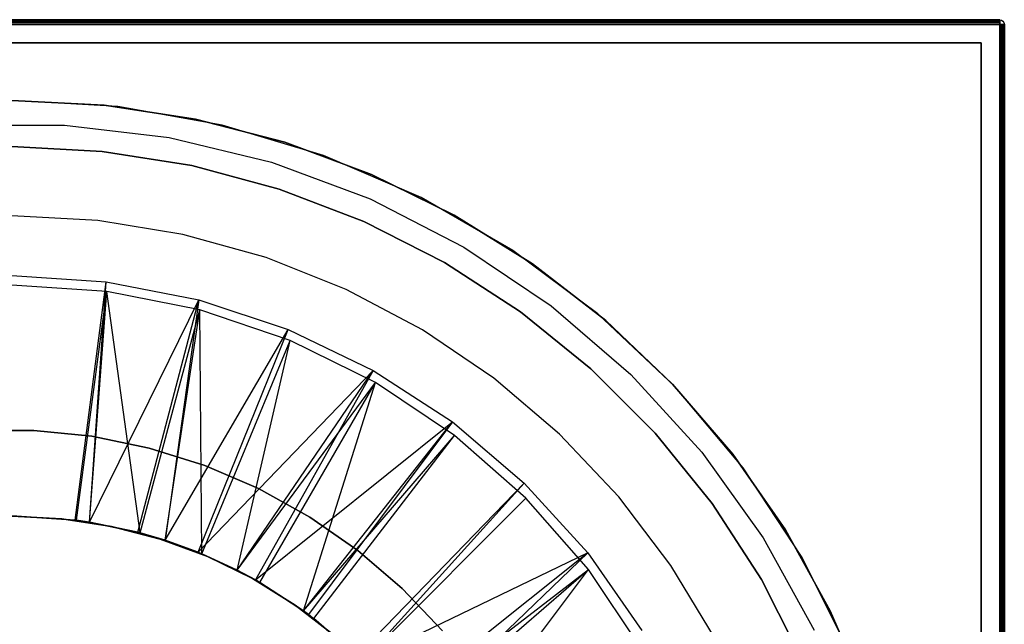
# Model space of a CAD drawing. Extents: x 0.02 to 3.4, y -1.69 to 1.69.
# Tile 11 of 11: x 1.72 to 3.4, y 0.66 to 1.69. Entities that reach past the tile are written whole.
import ezdxf

# ---------------------------------------------------------------- set-up
doc = ezdxf.new("R2010")
doc.units = 0
doc.header["$MEASUREMENT"] = 0
doc.layers.get('0').update_dxf_attribs({"color": 13, "linetype": 'CONTINUOUS'})

# ---------------------------------------------------------------- blocks, each defined once
blk = doc.blocks.new('Z_O_ENIE_PARANA_PM_STL')
at = {"color": 0}
for p, q in [((3.3949, 1.6929, 0.0418), (0.0248, 1.6929, 0.0418)), ((0.0248, 1.6929, 3.3725), (3.3949, 1.6929, 3.3725)), ((3.3949, 1.6929, 0.0418), (0.0248, 1.6929, 0.0418)), ((0.0248, 1.6929, 3.3725), (3.3949, 1.6929, 3.3725)), ((3.3949, 1.6923, 0.0388), (0.0248, 1.6923, 0.0388)), ((3.3949, 1.6923, 0.0388), (0.0248, 1.6923, 0.0388)), ((0.0248, 1.6923, 3.3755), (3.3949, 1.6923, 3.3755)), ((0.0248, 1.6923, 3.3755), (3.3949, 1.6923, 3.3755)), ((3.3949, 1.6906, 0.0362), (0.0248, 1.6906, 0.0362)), ((3.3949, 1.6906, 0.0362), (0.0248, 1.6906, 0.0362)), ((0.0248, 1.6906, 3.3781), (3.3949, 1.6906, 3.3781)), ((0.0248, 1.6906, 3.3781), (3.3949, 1.6906, 3.3781)), ((3.3949, 1.6881, 0.0345), (0.0248, 1.6881, 0.0345)), ((3.3949, 1.6881, 0.0345), (0.0248, 1.6881, 0.0345)), ((0.0248, 1.6881, 3.3798), (3.3949, 1.6881, 3.3798)), ((0.0248, 1.6881, 3.3798), (3.3949, 1.6881, 3.3798)), ((3.3949, 1.685, 3.3804), (0.0248, 1.685, 3.3804)), ((0.0248, 1.685, 0.0339), (3.3949, 1.685, 0.0339)), ((0.0248, 1.685, 0.0339), (3.3949, 1.685, 0.0339)), ((3.3949, 1.685, 3.3804), (0.0248, 1.685, 3.3804)), ((3.3949, 1.6929, 3.3725), (3.3949, 1.6929, 0.0418)), ((3.3949, 1.6929, 0.0418), (3.3949, 1.6923, 0.0388)), ((3.3949, 1.6923, 3.3755), (3.3949, 1.6929, 3.3725)), ((3.3949, 1.6929, 0.0418), (3.3979, 1.6923, 0.0418)), ((3.3949, 1.6929, 3.3725), (3.3949, 1.6929, 0.0418)), ((3.3949, 1.6929, 3.3725), (3.3979, 1.6923, 3.3725)), ((3.3949, 1.6923, 0.0388), (3.3949, 1.6906, 0.0362)), ((3.3949, 1.6906, 3.3781), (3.3949, 1.6923, 3.3755)), ((3.3949, 1.6906, 0.0362), (3.3949, 1.6881, 0.0345)), ((3.3949, 1.6881, 3.3798), (3.3949, 1.6906, 3.3781)), ((3.3949, 1.6881, 0.0345), (3.3949, 1.685, 0.0339)), ((3.3949, 1.685, 3.3804), (3.3949, 1.6881, 3.3798)), ((3.3949, -1.685, 3.3804), (3.3949, 1.685, 3.3804)), ((3.3949, 1.685, 0.0339), (3.3949, -1.685, 0.0339)), ((3.3949, 1.685, 0.0339), (3.3949, -1.685, 0.0339)), ((3.3979, 1.685, 0.0345), (3.3949, 1.685, 0.0339)), ((3.3949, 1.685, 3.3804), (3.3979, 1.685, 3.3798)), ((3.3949, -1.685, 3.3804), (3.3949, 1.685, 3.3804)), ((3.3979, 1.6923, 0.0418), (3.4004, 1.6906, 0.0418)), ((3.3979, 1.6923, 0.0418), (3.3979, 1.6923, 3.3725)), ((3.3979, 1.6923, 3.3725), (3.4004, 1.6906, 3.3725)), ((3.3979, 1.6923, 0.0418), (3.3979, 1.6923, 3.3725)), ((3.3979, -1.685, 0.0345), (3.3979, 1.685, 0.0345)), ((3.4004, 1.685, 0.0362), (3.3979, 1.685, 0.0345)), ((3.3979, -1.685, 0.0345), (3.3979, 1.685, 0.0345)), ((3.3979, 1.685, 3.3798), (3.4004, 1.685, 3.3781)), ((3.3979, 1.685, 3.3798), (3.3979, -1.685, 3.3798)), ((3.3979, 1.685, 3.3798), (3.3979, -1.685, 3.3798)), ((3.4004, 1.6906, 0.0418), (3.4022, 1.6881, 0.0418)), ((3.4004, 1.6906, 0.0418), (3.4004, 1.6906, 3.3725)), ((3.4004, 1.6906, 3.3725), (3.4022, 1.6881, 3.3725)), ((3.4004, 1.6906, 0.0418), (3.4004, 1.6906, 3.3725)), ((3.4004, -1.685, 0.0362), (3.4004, 1.685, 0.0362)), ((3.4022, 1.685, 0.0388), (3.4004, 1.685, 0.0362)), ((3.4004, -1.685, 0.0362), (3.4004, 1.685, 0.0362)), ((3.4004, 1.685, 3.3781), (3.4022, 1.685, 3.3755)), ((3.4004, 1.685, 3.3781), (3.4004, -1.685, 3.3781)), ((3.4004, 1.685, 3.3781), (3.4004, -1.685, 3.3781)), ((3.4022, 1.6881, 0.0418), (3.4028, 1.685, 0.0418)), ((3.4022, 1.6881, 0.0418), (3.4022, 1.6881, 3.3725)), ((3.4022, 1.6881, 3.3725), (3.4028, 1.685, 3.3725)), ((3.4022, 1.6881, 0.0418), (3.4022, 1.6881, 3.3725)), ((3.4022, -1.685, 0.0388), (3.4022, 1.685, 0.0388)), ((3.4028, 1.685, 0.0418), (3.4022, 1.685, 0.0388)), ((3.4022, -1.685, 0.0388), (3.4022, 1.685, 0.0388)), ((3.4022, 1.685, 3.3755), (3.4028, 1.685, 3.3725)), ((3.4022, 1.685, 3.3755), (3.4022, -1.685, 3.3755)), ((3.4022, 1.685, 3.3755), (3.4022, -1.685, 3.3755)), ((3.4028, -1.685, 0.0418), (3.4028, 1.685, 0.0418)), ((3.4028, 1.685, 0.0418), (3.4028, 1.685, 3.3725)), ((3.4028, 1.685, 3.3725), (3.4028, -1.685, 3.3725)), ((3.4028, 1.685, 0.0418), (3.4028, 1.685, 3.3725)), ((3.4028, -1.685, 0.0418), (3.4028, 1.685, 0.0418)), ((3.4028, 1.685, 3.3725), (3.4028, -1.685, 3.3725)), ((3.3634, 1.6535, 3.341), (0.0563, 1.6535, 3.341)), ((0.0563, 1.6535, 0.0733), (3.3634, 1.6535, 0.0733)), ((3.3634, 1.6535, 3.341), (0.0563, 1.6535, 3.341)), ((0.0563, 1.6535, 0.0733), (3.3634, 1.6535, 0.0733)), ((3.3634, -1.6535, 3.341), (3.3634, 1.6535, 3.341)), ((3.3634, 1.6535, 3.341), (3.3634, 1.6535, 0.0733)), ((3.3634, 1.6535, 0.0733), (3.3634, -1.6535, 0.0733)), ((3.3634, 1.6535, 3.341), (3.3634, 1.6535, 0.0733)), ((3.3634, -1.6535, 3.341), (3.3634, 1.6535, 3.341)), ((3.3634, 1.6535, 0.0733), (3.3634, -1.6535, 0.0733)), ((1.8672, 1.5471, 3.385), (1.7098, 1.5551, 3.385)), ((1.7098, 1.5551, 3.4244), (1.8672, 1.5471, 3.4244)), ((1.8672, 1.5471, 3.385), (1.7098, 1.5551, 3.385)), ((1.7098, 1.5551, 3.4244), (1.8672, 1.5471, 3.4244)), ((1.8904, 1.5446, 3.341), (1.7098, 1.5551, 3.341)), ((1.8904, 1.5446, 2.9473), (1.7098, 1.5551, 2.9473)), ((1.8904, 1.5446, 3.341), (1.7098, 1.5551, 3.341)), ((1.8904, 1.5446, 2.9473), (1.7098, 1.5551, 2.9473)), ((2.0229, 1.5233, 3.385), (1.8672, 1.5471, 3.385)), ((1.8672, 1.5471, 3.385), (1.8672, 1.5471, 3.4244)), ((1.8672, 1.5471, 3.4244), (2.0229, 1.5233, 3.4244)), ((1.8672, 1.5471, 3.385), (1.8672, 1.5471, 3.4244)), ((2.0229, 1.5233, 3.385), (1.8672, 1.5471, 3.385)), ((1.8672, 1.5471, 3.4244), (2.0229, 1.5233, 3.4244)), ((2.0685, 1.5132, 3.341), (1.8904, 1.5446, 3.341)), ((2.0685, 1.5132, 2.9473), (1.8904, 1.5446, 2.9473)), ((1.8904, 1.5446, 2.9473), (1.8904, 1.5446, 3.341)), ((2.0685, 1.5132, 3.341), (1.8904, 1.5446, 3.341)), ((1.8904, 1.5446, 2.9473), (1.8904, 1.5446, 3.341)), ((2.0685, 1.5132, 2.9473), (1.8904, 1.5446, 2.9473)), ((1.62, 1.5131, 3.3804), (1.7996, 1.5131, 3.3804)), ((1.62, 1.5131, 3.3804), (1.7996, 1.5131, 3.3804)), ((1.62, 1.5131, 2.9473), (1.7996, 1.5131, 2.9473)), ((1.62, 1.5131, 2.9473), (1.7996, 1.5131, 2.9473)), ((1.7996, 1.5131, 3.3804), (1.978, 1.4918, 3.3804)), ((1.7996, 1.5131, 3.3804), (1.978, 1.4918, 3.3804)), ((1.7996, 1.5131, 3.3804), (1.7996, 1.5131, 2.9473)), ((1.7996, 1.5131, 2.9473), (1.978, 1.4918, 2.9473)), ((1.7996, 1.5131, 3.3804), (1.7996, 1.5131, 2.9473)), ((1.7996, 1.5131, 2.9473), (1.978, 1.4918, 2.9473)), ((2.1754, 1.4838, 3.385), (2.0229, 1.5233, 3.385)), ((2.0229, 1.5233, 3.385), (2.0229, 1.5233, 3.4244)), ((2.0229, 1.5233, 3.4244), (2.1754, 1.4838, 3.4244)), ((2.0229, 1.5233, 3.385), (2.0229, 1.5233, 3.4244)), ((2.1754, 1.4838, 3.385), (2.0229, 1.5233, 3.385)), ((2.0229, 1.5233, 3.4244), (2.1754, 1.4838, 3.4244)), ((2.2417, 1.4613, 3.341), (2.0685, 1.5132, 3.341)), ((2.2417, 1.4613, 2.9473), (2.0685, 1.5132, 2.9473)), ((2.0685, 1.5132, 2.9473), (2.0685, 1.5132, 3.341)), ((2.2417, 1.4613, 3.341), (2.0685, 1.5132, 3.341)), ((2.0685, 1.5132, 2.9473), (2.0685, 1.5132, 3.341)), ((2.2417, 1.4613, 2.9473), (2.0685, 1.5132, 2.9473)), ((1.978, 1.4918, 3.3804), (2.1525, 1.4497, 3.3804)), ((1.978, 1.4918, 3.3804), (2.1525, 1.4497, 3.3804)), ((1.978, 1.4918, 3.3804), (1.978, 1.4918, 2.9473)), ((1.978, 1.4918, 2.9473), (2.1525, 1.4497, 2.9473)), ((1.978, 1.4918, 3.3804), (1.978, 1.4918, 2.9473)), ((1.978, 1.4918, 2.9473), (2.1525, 1.4497, 2.9473)), ((2.3231, 1.4291, 3.385), (2.1754, 1.4838, 3.385)), ((2.1754, 1.4838, 3.385), (2.1754, 1.4838, 3.4244)), ((2.1754, 1.4838, 3.4244), (2.3231, 1.4291, 3.4244)), ((2.1754, 1.4838, 3.385), (2.1754, 1.4838, 3.4244)), ((2.3231, 1.4291, 3.385), (2.1754, 1.4838, 3.385)), ((2.1754, 1.4838, 3.4244), (2.3231, 1.4291, 3.4244)), ((1.8642, 1.4683, 3.385), (1.7098, 1.4764, 3.385)), ((1.7098, 1.4764, 3.0307), (1.8642, 1.4683, 3.0307)), ((1.7098, 1.4764, 3.0307), (1.8642, 1.4683, 3.0307)), ((1.8642, 1.4683, 3.385), (1.7098, 1.4764, 3.385)), ((2.0168, 1.4441, 3.385), (1.8642, 1.4683, 3.385)), ((1.8642, 1.4683, 3.0307), (2.0168, 1.4441, 3.0307)), ((1.8642, 1.4683, 3.0307), (2.0168, 1.4441, 3.0307)), ((1.8642, 1.4683, 3.0307), (1.8642, 1.4683, 3.385)), ((2.0168, 1.4441, 3.385), (1.8642, 1.4683, 3.385)), ((1.8642, 1.4683, 3.0307), (1.8642, 1.4683, 3.385)), ((2.4078, 1.3897, 3.341), (2.2417, 1.4613, 3.341)), ((2.4078, 1.3897, 2.9473), (2.2417, 1.4613, 2.9473)), ((2.2417, 1.4613, 2.9473), (2.2417, 1.4613, 3.341)), ((2.4078, 1.3897, 3.341), (2.2417, 1.4613, 3.341)), ((2.2417, 1.4613, 2.9473), (2.2417, 1.4613, 3.341)), ((2.4078, 1.3897, 2.9473), (2.2417, 1.4613, 2.9473)), ((2.1525, 1.4497, 3.3804), (2.3209, 1.3871, 3.3804)), ((2.1525, 1.4497, 3.3804), (2.3209, 1.3871, 3.3804)), ((2.1525, 1.4497, 3.3804), (2.1525, 1.4497, 2.9473)), ((2.1525, 1.4497, 2.9473), (2.3209, 1.3871, 2.9473)), ((2.1525, 1.4497, 3.3804), (2.1525, 1.4497, 2.9473)), ((2.1525, 1.4497, 2.9473), (2.3209, 1.3871, 2.9473)), ((2.1661, 1.4041, 3.385), (2.0168, 1.4441, 3.385)), ((2.0168, 1.4441, 3.0307), (2.1661, 1.4041, 3.0307)), ((2.0168, 1.4441, 3.0307), (2.1661, 1.4041, 3.0307)), ((2.0168, 1.4441, 3.0307), (2.0168, 1.4441, 3.385)), ((2.1661, 1.4041, 3.385), (2.0168, 1.4441, 3.385)), ((2.0168, 1.4441, 3.0307), (2.0168, 1.4441, 3.385)), ((2.4645, 1.3597, 3.385), (2.3231, 1.4291, 3.385)), ((2.3231, 1.4291, 3.385), (2.3231, 1.4291, 3.4244)), ((2.3231, 1.4291, 3.4244), (2.4645, 1.3597, 3.4244)), ((2.3231, 1.4291, 3.385), (2.3231, 1.4291, 3.4244)), ((2.4645, 1.3597, 3.385), (2.3231, 1.4291, 3.385)), ((2.3231, 1.4291, 3.4244), (2.4645, 1.3597, 3.4244)), ((2.3103, 1.3487, 3.385), (2.1661, 1.4041, 3.385)), ((2.1661, 1.4041, 3.0307), (2.3103, 1.3487, 3.0307)), ((2.1661, 1.4041, 3.0307), (2.3103, 1.3487, 3.0307)), ((2.1661, 1.4041, 3.0307), (2.1661, 1.4041, 3.385)), ((2.3103, 1.3487, 3.385), (2.1661, 1.4041, 3.385)), ((2.1661, 1.4041, 3.0307), (2.1661, 1.4041, 3.385)), ((2.3209, 1.3871, 3.3804), (2.4806, 1.3051, 3.3804)), ((2.3209, 1.3871, 3.3804), (2.4806, 1.3051, 3.3804)), ((2.3209, 1.3871, 3.3804), (2.3209, 1.3871, 2.9473)), ((2.3209, 1.3871, 2.9473), (2.4806, 1.3051, 2.9473)), ((2.3209, 1.3871, 3.3804), (2.3209, 1.3871, 2.9473)), ((2.3209, 1.3871, 2.9473), (2.4806, 1.3051, 2.9473)), ((2.5644, 1.2993, 3.341), (2.4078, 1.3897, 3.341)), ((2.5644, 1.2993, 2.9473), (2.4078, 1.3897, 2.9473)), ((2.4078, 1.3897, 2.9473), (2.4078, 1.3897, 3.341)), ((2.5644, 1.2993, 3.341), (2.4078, 1.3897, 3.341)), ((2.4078, 1.3897, 2.9473), (2.4078, 1.3897, 3.341)), ((2.5644, 1.2993, 2.9473), (2.4078, 1.3897, 2.9473)), ((1.8567, 1.3503, 3.0307), (1.7098, 1.3583, 3.0307)), ((1.8567, 1.3503, 3.385), (1.7098, 1.3583, 3.385)), ((1.8567, 1.3503, 3.0307), (1.7098, 1.3583, 3.0307)), ((1.8567, 1.3503, 3.385), (1.7098, 1.3583, 3.385)), ((2.0018, 1.3265, 3.0307), (1.8567, 1.3503, 3.0307)), ((2.0018, 1.3265, 3.385), (1.8567, 1.3503, 3.385)), ((1.8567, 1.3503, 3.385), (1.8567, 1.3503, 3.0307)), ((2.0018, 1.3265, 3.0307), (1.8567, 1.3503, 3.0307)), ((1.8567, 1.3503, 3.385), (1.8567, 1.3503, 3.0307)), ((2.0018, 1.3265, 3.385), (1.8567, 1.3503, 3.385)), ((2.448, 1.2786, 3.385), (2.3103, 1.3487, 3.385)), ((2.3103, 1.3487, 3.0307), (2.448, 1.2786, 3.0307)), ((2.3103, 1.3487, 3.0307), (2.448, 1.2786, 3.0307)), ((2.3103, 1.3487, 3.0307), (2.3103, 1.3487, 3.385)), ((2.448, 1.2786, 3.385), (2.3103, 1.3487, 3.385)), ((2.3103, 1.3487, 3.0307), (2.3103, 1.3487, 3.385)), ((2.5982, 1.2764, 3.385), (2.4645, 1.3597, 3.385)), ((2.4645, 1.3597, 3.385), (2.4645, 1.3597, 3.4244)), ((2.4645, 1.3597, 3.4244), (2.5982, 1.2764, 3.4244)), ((2.4645, 1.3597, 3.385), (2.4645, 1.3597, 3.4244)), ((2.5982, 1.2764, 3.385), (2.4645, 1.3597, 3.385)), ((2.4645, 1.3597, 3.4244), (2.5982, 1.2764, 3.4244)), ((2.1435, 1.2872, 3.0307), (2.0018, 1.3265, 3.0307)), ((2.1435, 1.2872, 3.385), (2.0018, 1.3265, 3.385)), ((2.0018, 1.3265, 3.385), (2.0018, 1.3265, 3.0307)), ((2.1435, 1.2872, 3.0307), (2.0018, 1.3265, 3.0307)), ((2.0018, 1.3265, 3.385), (2.0018, 1.3265, 3.0307)), ((2.1435, 1.2872, 3.385), (2.0018, 1.3265, 3.385)), ((2.4806, 1.3051, 3.3804), (2.6296, 1.2048, 3.3804)), ((2.4806, 1.3051, 3.3804), (2.6296, 1.2048, 3.3804)), ((2.4806, 1.3051, 3.3804), (2.4806, 1.3051, 2.9473)), ((2.4806, 1.3051, 2.9473), (2.6296, 1.2048, 2.9473)), ((2.4806, 1.3051, 3.3804), (2.4806, 1.3051, 2.9473)), ((2.4806, 1.3051, 2.9473), (2.6296, 1.2048, 2.9473)), ((2.7095, 1.1913, 3.341), (2.5644, 1.2993, 3.341)), ((2.7095, 1.1913, 2.9473), (2.5644, 1.2993, 2.9473)), ((2.5644, 1.2993, 2.9473), (2.5644, 1.2993, 3.341)), ((2.7095, 1.1913, 3.341), (2.5644, 1.2993, 3.341)), ((2.5644, 1.2993, 2.9473), (2.5644, 1.2993, 3.341)), ((2.7095, 1.1913, 2.9473), (2.5644, 1.2993, 2.9473)), ((2.2802, 1.2327, 3.0307), (2.1435, 1.2872, 3.0307)), ((2.2802, 1.2327, 3.385), (2.1435, 1.2872, 3.385)), ((2.1435, 1.2872, 3.385), (2.1435, 1.2872, 3.0307)), ((2.2802, 1.2327, 3.0307), (2.1435, 1.2872, 3.0307)), ((2.1435, 1.2872, 3.385), (2.1435, 1.2872, 3.0307)), ((2.2802, 1.2327, 3.385), (2.1435, 1.2872, 3.385)), ((2.5776, 1.1944, 3.385), (2.448, 1.2786, 3.385)), ((2.448, 1.2786, 3.0307), (2.5776, 1.1944, 3.0307)), ((2.448, 1.2786, 3.0307), (2.5776, 1.1944, 3.0307)), ((2.448, 1.2786, 3.0307), (2.448, 1.2786, 3.385)), ((2.5776, 1.1944, 3.385), (2.448, 1.2786, 3.385)), ((2.448, 1.2786, 3.0307), (2.448, 1.2786, 3.385)), ((2.7228, 1.18, 3.385), (2.5982, 1.2764, 3.385)), ((2.5982, 1.2764, 3.385), (2.5982, 1.2764, 3.4244)), ((2.5982, 1.2764, 3.4244), (2.7228, 1.18, 3.4244)), ((2.5982, 1.2764, 3.385), (2.5982, 1.2764, 3.4244)), ((2.7228, 1.18, 3.385), (2.5982, 1.2764, 3.385)), ((2.5982, 1.2764, 3.4244), (2.7228, 1.18, 3.4244)), ((1.7098, 1.2565, 0.0733), (1.8705, 1.2461, 0.0733)), ((1.7098, 1.2565, 0.0733), (1.8705, 1.2461, 0.0733)), ((1.8181, 0.8395, 0.4833), (1.8705, 1.2461, 0.0733)), ((1.8181, 0.8395, 0.4833), (1.8705, 1.2461, 0.0733)), ((1.8423, 0.836, 0.4833), (1.8705, 1.2461, 0.0733)), ((1.8423, 0.836, 0.4833), (1.8705, 1.2461, 0.0733)), ((1.8705, 1.2461, 0.0733), (2.0286, 1.2154, 0.0733)), ((1.8705, 1.2461, 0.0733), (2.0286, 1.2154, 0.0733)), ((1.8717, 1.2295, 0.0339), (1.7098, 1.2402, 0.0339)), ((1.8717, 1.2295, 0.0339), (1.7098, 1.2402, 0.0339)), ((1.8203, 0.8392, 0.4276), (1.8717, 1.2295, 0.0339)), ((1.8203, 0.8392, 0.4276), (1.8717, 1.2295, 0.0339)), ((1.8423, 0.836, 0.4276), (1.8717, 1.2295, 0.0339)), ((1.8423, 0.836, 0.4276), (1.8717, 1.2295, 0.0339)), ((2.0308, 1.1979, 0.0339), (1.8717, 1.2295, 0.0339)), ((1.9289, 0.8176, 0.4276), (1.8717, 1.2295, 0.0339)), ((2.0308, 1.1979, 0.0339), (1.8717, 1.2295, 0.0339)), ((1.9289, 0.8176, 0.4276), (1.8717, 1.2295, 0.0339)), ((2.4101, 1.1638, 3.0307), (2.2802, 1.2327, 3.0307)), ((2.4101, 1.1638, 3.385), (2.2802, 1.2327, 3.385)), ((2.2802, 1.2327, 3.385), (2.2802, 1.2327, 3.0307)), ((2.4101, 1.1638, 3.0307), (2.2802, 1.2327, 3.0307)), ((2.2802, 1.2327, 3.385), (2.2802, 1.2327, 3.0307)), ((2.4101, 1.1638, 3.385), (2.2802, 1.2327, 3.385)), ((1.8423, 0.836, 0.4833), (2.0286, 1.2154, 0.0733)), ((1.8423, 0.836, 0.4833), (2.0286, 1.2154, 0.0733)), ((1.9246, 0.8188, 0.4833), (2.0286, 1.2154, 0.0733)), ((1.9246, 0.8188, 0.4833), (2.0286, 1.2154, 0.0733)), ((2.0286, 1.2154, 0.0733), (1.9714, 0.805, 0.4833)), ((2.0286, 1.2154, 0.0733), (1.9714, 0.805, 0.4833)), ((2.0286, 1.2154, 0.0733), (2.1814, 1.1646, 0.0733)), ((2.0286, 1.2154, 0.0733), (2.1814, 1.1646, 0.0733)), ((1.9289, 0.8176, 0.4276), (2.0308, 1.1979, 0.0339)), ((1.9289, 0.8176, 0.4276), (2.0308, 1.1979, 0.0339)), ((1.9714, 0.805, 0.4276), (2.0308, 1.1979, 0.0339)), ((1.9714, 0.805, 0.4276), (2.0308, 1.1979, 0.0339)), ((2.1844, 1.1458, 0.0339), (2.0308, 1.1979, 0.0339)), ((2.0338, 0.782, 0.4276), (2.0308, 1.1979, 0.0339)), ((2.1844, 1.1458, 0.0339), (2.0308, 1.1979, 0.0339)), ((2.0338, 0.782, 0.4276), (2.0308, 1.1979, 0.0339)), ((2.6977, 1.0972, 3.385), (2.5776, 1.1944, 3.385)), ((2.5776, 1.1944, 3.0307), (2.6977, 1.0972, 3.0307)), ((2.5776, 1.1944, 3.0307), (2.6977, 1.0972, 3.0307)), ((2.5776, 1.1944, 3.0307), (2.5776, 1.1944, 3.385)), ((2.6977, 1.0972, 3.385), (2.5776, 1.1944, 3.385)), ((2.5776, 1.1944, 3.0307), (2.5776, 1.1944, 3.385)), ((2.6296, 1.2048, 3.3804), (2.7656, 1.0876, 3.3804)), ((2.6296, 1.2048, 3.3804), (2.7656, 1.0876, 3.3804)), ((2.6296, 1.2048, 3.3804), (2.6296, 1.2048, 2.9473)), ((2.6296, 1.2048, 2.9473), (2.7656, 1.0876, 2.9473)), ((2.6296, 1.2048, 3.3804), (2.6296, 1.2048, 2.9473)), ((2.6296, 1.2048, 2.9473), (2.7656, 1.0876, 2.9473)), ((2.841, 1.0672, 3.341), (2.7095, 1.1913, 3.341)), ((2.841, 1.0672, 2.9473), (2.7095, 1.1913, 2.9473)), ((2.7095, 1.1913, 2.9473), (2.7095, 1.1913, 3.341)), ((2.841, 1.0672, 3.341), (2.7095, 1.1913, 3.341)), ((2.7095, 1.1913, 2.9473), (2.7095, 1.1913, 3.341)), ((2.841, 1.0672, 2.9473), (2.7095, 1.1913, 2.9473)), ((2.837, 1.0714, 3.385), (2.7228, 1.18, 3.385)), ((2.7228, 1.18, 3.385), (2.7228, 1.18, 3.4244)), ((2.7228, 1.18, 3.4244), (2.837, 1.0714, 3.4244)), ((2.7228, 1.18, 3.385), (2.7228, 1.18, 3.4244)), ((2.837, 1.0714, 3.385), (2.7228, 1.18, 3.385)), ((2.7228, 1.18, 3.4244), (2.837, 1.0714, 3.4244)), ((1.9714, 0.805, 0.4833), (2.1814, 1.1646, 0.0733)), ((1.9714, 0.805, 0.4833), (2.1814, 1.1646, 0.0733)), ((2.0275, 0.7846, 0.4833), (2.1814, 1.1646, 0.0733)), ((2.0275, 0.7846, 0.4833), (2.1814, 1.1646, 0.0733)), ((2.1814, 1.1646, 0.0733), (2.3264, 1.0948, 0.0733)), ((2.1814, 1.1646, 0.0733), (2.3264, 1.0948, 0.0733)), ((2.5318, 1.0813, 3.0307), (2.4101, 1.1638, 3.0307)), ((2.5318, 1.0813, 3.385), (2.4101, 1.1638, 3.385)), ((2.4101, 1.1638, 3.385), (2.4101, 1.1638, 3.0307)), ((2.5318, 1.0813, 3.0307), (2.4101, 1.1638, 3.0307)), ((2.4101, 1.1638, 3.385), (2.4101, 1.1638, 3.0307)), ((2.5318, 1.0813, 3.385), (2.4101, 1.1638, 3.385)), ((2.0338, 0.782, 0.4276), (2.1844, 1.1458, 0.0339)), ((2.0338, 0.782, 0.4276), (2.1844, 1.1458, 0.0339)), ((2.0941, 0.7542, 0.4276), (2.1844, 1.1458, 0.0339)), ((2.0941, 0.7542, 0.4276), (2.1844, 1.1458, 0.0339)), ((2.3299, 1.074, 0.0339), (2.1844, 1.1458, 0.0339)), ((2.3299, 1.074, 0.0339), (2.1844, 1.1458, 0.0339)), ((2.0275, 0.7846, 0.4833), (2.3264, 1.0948, 0.0733)), ((2.0275, 0.7846, 0.4833), (2.3264, 1.0948, 0.0733)), ((2.0941, 0.7542, 0.4833), (2.3264, 1.0948, 0.0733)), ((2.0941, 0.7542, 0.4833), (2.3264, 1.0948, 0.0733)), ((2.3264, 1.0948, 0.0733), (2.1252, 0.7375, 0.4833)), ((2.3264, 1.0948, 0.0733), (2.1252, 0.7375, 0.4833)), ((2.3264, 1.0948, 0.0733), (2.4613, 1.0069, 0.0733)), ((2.3264, 1.0948, 0.0733), (2.4613, 1.0069, 0.0733)), ((2.807, 0.9879, 3.385), (2.6977, 1.0972, 3.385)), ((2.6977, 1.0972, 3.0307), (2.807, 0.9879, 3.0307)), ((2.6977, 1.0972, 3.0307), (2.807, 0.9879, 3.0307)), ((2.6977, 1.0972, 3.0307), (2.6977, 1.0972, 3.385)), ((2.807, 0.9879, 3.385), (2.6977, 1.0972, 3.385)), ((2.6977, 1.0972, 3.0307), (2.6977, 1.0972, 3.385)), ((2.6439, 0.9861, 3.0307), (2.5318, 1.0813, 3.0307)), ((2.6439, 0.9861, 3.385), (2.5318, 1.0813, 3.385)), ((2.5318, 1.0813, 3.385), (2.5318, 1.0813, 3.0307)), ((2.6439, 0.9861, 3.0307), (2.5318, 1.0813, 3.0307)), ((2.5318, 1.0813, 3.385), (2.5318, 1.0813, 3.0307)), ((2.6439, 0.9861, 3.385), (2.5318, 1.0813, 3.385)), ((2.7656, 1.0876, 3.3804), (2.8869, 0.9551, 3.3804)), ((2.7656, 1.0876, 3.3804), (2.8869, 0.9551, 3.3804)), ((2.7656, 1.0876, 3.3804), (2.7656, 1.0876, 2.9473)), ((2.7656, 1.0876, 2.9473), (2.8869, 0.9551, 2.9473)), ((2.7656, 1.0876, 3.3804), (2.7656, 1.0876, 2.9473)), ((2.7656, 1.0876, 2.9473), (2.8869, 0.9551, 2.9473)), ((2.0941, 0.7542, 0.4276), (2.3299, 1.074, 0.0339)), ((2.0941, 0.7542, 0.4276), (2.3299, 1.074, 0.0339)), ((2.1331, 0.7331, 0.4276), (2.3299, 1.074, 0.0339)), ((2.1331, 0.7331, 0.4276), (2.3299, 1.074, 0.0339)), ((2.2074, 0.6848, 0.4276), (2.3299, 1.074, 0.0339)), ((2.2074, 0.6848, 0.4276), (2.3299, 1.074, 0.0339)), ((2.4648, 0.9839, 0.0339), (2.3299, 1.074, 0.0339)), ((2.4648, 0.9839, 0.0339), (2.3299, 1.074, 0.0339)), ((2.9396, 0.9519, 3.385), (2.837, 1.0714, 3.385)), ((2.837, 1.0714, 3.385), (2.837, 1.0714, 3.4244)), ((2.837, 1.0714, 3.4244), (2.9396, 0.9519, 3.4244)), ((2.837, 1.0714, 3.385), (2.837, 1.0714, 3.4244)), ((2.9396, 0.9519, 3.385), (2.837, 1.0714, 3.385)), ((2.837, 1.0714, 3.4244), (2.9396, 0.9519, 3.4244)), ((2.9572, 0.9287, 3.341), (2.841, 1.0672, 3.341)), ((2.9572, 0.9287, 2.9473), (2.841, 1.0672, 2.9473)), ((2.841, 1.0672, 2.9473), (2.841, 1.0672, 3.341)), ((2.9572, 0.9287, 3.341), (2.841, 1.0672, 3.341)), ((2.841, 1.0672, 2.9473), (2.841, 1.0672, 3.341)), ((2.9572, 0.9287, 2.9473), (2.841, 1.0672, 2.9473)), ((1.7472, 0.9924, 0.7041), (1.6475, 0.9924, 0.7041)), ((1.6475, 0.9924, 0.7434), (1.7472, 0.9924, 0.7434)), ((1.7472, 0.9924, 0.7041), (1.6475, 0.9924, 0.7041)), ((1.6475, 0.9924, 0.7434), (1.7472, 0.9924, 0.7434)), ((1.8464, 0.9824, 0.7041), (1.7472, 0.9924, 0.7041)), ((1.7472, 0.9924, 0.7041), (1.7472, 0.9924, 0.7434)), ((1.7472, 0.9924, 0.7434), (1.8464, 0.9824, 0.7434)), ((1.7472, 0.9924, 0.7041), (1.7472, 0.9924, 0.7434)), ((1.8464, 0.9824, 0.7041), (1.7472, 0.9924, 0.7041)), ((1.7472, 0.9924, 0.7434), (1.8464, 0.9824, 0.7434)), ((2.1252, 0.7375, 0.4833), (2.4613, 1.0069, 0.0733)), ((2.1252, 0.7375, 0.4833), (2.4613, 1.0069, 0.0733)), ((2.2074, 0.6848, 0.4833), (2.4613, 1.0069, 0.0733)), ((2.2074, 0.6848, 0.4833), (2.4613, 1.0069, 0.0733)), ((2.4613, 1.0069, 0.0733), (2.2161, 0.6784, 0.4833)), ((2.4613, 1.0069, 0.0733), (2.2161, 0.6784, 0.4833)), ((2.4613, 1.0069, 0.0733), (2.5839, 0.9026, 0.0733)), ((2.4613, 1.0069, 0.0733), (2.5839, 0.9026, 0.0733)), ((1.944, 0.9623, 0.7041), (1.8464, 0.9824, 0.7041)), ((1.8464, 0.9824, 0.7041), (1.8464, 0.9824, 0.7434)), ((1.8464, 0.9824, 0.7434), (1.944, 0.9623, 0.7434)), ((1.8464, 0.9824, 0.7041), (1.8464, 0.9824, 0.7434)), ((1.944, 0.9623, 0.7041), (1.8464, 0.9824, 0.7041)), ((1.8464, 0.9824, 0.7434), (1.944, 0.9623, 0.7434)), ((2.2074, 0.6848, 0.4276), (2.4648, 0.9839, 0.0339)), ((2.2074, 0.6848, 0.4276), (2.4648, 0.9839, 0.0339)), ((2.2251, 0.6715, 0.4276), (2.4648, 0.9839, 0.0339)), ((2.2251, 0.6715, 0.4276), (2.4648, 0.9839, 0.0339)), ((2.5868, 0.8769, 0.0339), (2.4648, 0.9839, 0.0339)), ((2.5868, 0.8769, 0.0339), (2.4648, 0.9839, 0.0339)), ((2.7451, 0.8793, 3.0307), (2.6439, 0.9861, 3.0307)), ((2.7451, 0.8793, 3.385), (2.6439, 0.9861, 3.385)), ((2.6439, 0.9861, 3.385), (2.6439, 0.9861, 3.0307)), ((2.7451, 0.8793, 3.0307), (2.6439, 0.9861, 3.0307)), ((2.6439, 0.9861, 3.385), (2.6439, 0.9861, 3.0307)), ((2.7451, 0.8793, 3.385), (2.6439, 0.9861, 3.385)), ((2.9043, 0.8678, 3.385), (2.807, 0.9879, 3.385)), ((2.807, 0.9879, 3.0307), (2.9043, 0.8678, 3.0307)), ((2.807, 0.9879, 3.0307), (2.9043, 0.8678, 3.0307)), ((2.807, 0.9879, 3.0307), (2.807, 0.9879, 3.385)), ((2.9043, 0.8678, 3.385), (2.807, 0.9879, 3.385)), ((2.807, 0.9879, 3.0307), (2.807, 0.9879, 3.385)), ((2.0392, 0.9324, 0.7041), (1.944, 0.9623, 0.7041)), ((1.944, 0.9623, 0.7041), (1.944, 0.9623, 0.7434)), ((1.944, 0.9623, 0.7434), (2.0392, 0.9324, 0.7434)), ((1.944, 0.9623, 0.7041), (1.944, 0.9623, 0.7434)), ((2.0392, 0.9324, 0.7041), (1.944, 0.9623, 0.7041)), ((1.944, 0.9623, 0.7434), (2.0392, 0.9324, 0.7434)), ((2.8869, 0.9551, 3.3804), (2.9916, 0.8091, 3.3804)), ((2.8869, 0.9551, 3.3804), (2.9916, 0.8091, 3.3804)), ((2.8869, 0.9551, 3.3804), (2.8869, 0.9551, 2.9473)), ((2.8869, 0.9551, 2.9473), (2.9916, 0.8091, 2.9473)), ((2.8869, 0.9551, 3.3804), (2.8869, 0.9551, 2.9473)), ((2.8869, 0.9551, 2.9473), (2.9916, 0.8091, 2.9473)), ((3.0296, 0.8226, 3.385), (2.9396, 0.9519, 3.385)), ((2.9396, 0.9519, 3.385), (2.9396, 0.9519, 3.4244)), ((2.9396, 0.9519, 3.4244), (3.0296, 0.8226, 3.4244)), ((2.9396, 0.9519, 3.385), (2.9396, 0.9519, 3.4244)), ((3.0296, 0.8226, 3.385), (2.9396, 0.9519, 3.385)), ((2.9396, 0.9519, 3.4244), (3.0296, 0.8226, 3.4244)), ((2.1308, 0.8931, 0.7041), (2.0392, 0.9324, 0.7041)), ((2.0392, 0.9324, 0.7041), (2.0392, 0.9324, 0.7434)), ((2.0392, 0.9324, 0.7434), (2.1308, 0.8931, 0.7434)), ((2.0392, 0.9324, 0.7041), (2.0392, 0.9324, 0.7434)), ((2.1308, 0.8931, 0.7041), (2.0392, 0.9324, 0.7041)), ((2.0392, 0.9324, 0.7434), (2.1308, 0.8931, 0.7434)), ((3.0566, 0.7776, 3.341), (2.9572, 0.9287, 3.341)), ((3.0566, 0.7776, 2.9473), (2.9572, 0.9287, 2.9473)), ((2.9572, 0.9287, 2.9473), (2.9572, 0.9287, 3.341)), ((3.0566, 0.7776, 3.341), (2.9572, 0.9287, 3.341)), ((2.9572, 0.9287, 2.9473), (2.9572, 0.9287, 3.341)), ((3.0566, 0.7776, 2.9473), (2.9572, 0.9287, 2.9473)), ((2.218, 0.8447, 0.7041), (2.1308, 0.8931, 0.7041)), ((2.1308, 0.8931, 0.7041), (2.1308, 0.8931, 0.7434)), ((2.1308, 0.8931, 0.7434), (2.218, 0.8447, 0.7434)), ((2.1308, 0.8931, 0.7041), (2.1308, 0.8931, 0.7434)), ((2.218, 0.8447, 0.7041), (2.1308, 0.8931, 0.7041)), ((2.1308, 0.8931, 0.7434), (2.218, 0.8447, 0.7434)), ((2.5839, 0.9026, 0.0733), (2.2987, 0.6081, 0.4833)), ((2.5839, 0.9026, 0.0733), (2.2987, 0.6081, 0.4833)), ((2.5839, 0.9026, 0.0733), (2.3084, 0.5985, 0.4833)), ((2.5839, 0.9026, 0.0733), (2.3084, 0.5985, 0.4833)), ((2.5839, 0.9026, 0.0733), (2.6922, 0.7834, 0.0733)), ((2.5839, 0.9026, 0.0733), (2.6922, 0.7834, 0.0733)), ((2.3084, 0.5985, 0.4276), (2.5868, 0.8769, 0.0339)), ((2.3084, 0.5985, 0.4276), (2.5868, 0.8769, 0.0339)), ((2.6937, 0.755, 0.0339), (2.5868, 0.8769, 0.0339)), ((2.6937, 0.755, 0.0339), (2.5868, 0.8769, 0.0339)), ((2.8341, 0.7622, 3.0307), (2.7451, 0.8793, 3.0307)), ((2.8341, 0.7622, 3.385), (2.7451, 0.8793, 3.385)), ((2.7451, 0.8793, 3.385), (2.7451, 0.8793, 3.0307)), ((2.8341, 0.7622, 3.0307), (2.7451, 0.8793, 3.0307)), ((2.7451, 0.8793, 3.385), (2.7451, 0.8793, 3.0307)), ((2.8341, 0.7622, 3.385), (2.7451, 0.8793, 3.385)), ((2.9884, 0.7382, 3.385), (2.9043, 0.8678, 3.385)), ((2.9043, 0.8678, 3.0307), (2.9884, 0.7382, 3.0307)), ((2.9043, 0.8678, 3.0307), (2.9884, 0.7382, 3.0307)), ((2.9043, 0.8678, 3.0307), (2.9043, 0.8678, 3.385)), ((2.9884, 0.7382, 3.385), (2.9043, 0.8678, 3.385)), ((2.9043, 0.8678, 3.0307), (2.9043, 0.8678, 3.385)), ((1.8181, 0.8395, 0.4833), (1.7098, 0.8465, 0.4276)), ((1.7098, 0.8465, 0.4276), (1.8203, 0.8392, 0.4276)), ((1.8181, 0.8395, 0.4833), (1.7098, 0.8465, 0.4276)), ((1.8181, 0.8395, 0.4833), (1.7098, 0.8465, 0.4833)), ((1.7098, 0.8465, 0.4276), (1.8203, 0.8392, 0.4276)), ((1.8181, 0.8395, 0.4833), (1.7098, 0.8465, 0.4833)), ((1.7954, 0.8415, 0.4884), (1.7098, 0.8459, 0.4884)), ((1.7098, 0.8459, 0.5081), (1.7954, 0.8415, 0.5081)), ((1.7098, 0.8459, 0.5081), (1.7954, 0.8415, 0.5081)), ((1.7954, 0.8415, 0.4884), (1.7098, 0.8459, 0.4884)), ((1.7954, 0.8415, 0.5081), (1.7954, 0.8415, 0.4884)), ((1.7954, 0.8415, 0.5081), (1.8801, 0.8286, 0.5081)), ((1.8801, 0.8286, 0.4884), (1.7954, 0.8415, 0.4884)), ((1.7954, 0.8415, 0.5081), (1.7954, 0.8415, 0.4884)), ((1.7954, 0.8415, 0.5081), (1.8801, 0.8286, 0.5081)), ((1.8801, 0.8286, 0.4884), (1.7954, 0.8415, 0.4884)), ((2.2998, 0.7878, 0.7041), (2.218, 0.8447, 0.7041)), ((2.218, 0.8447, 0.7041), (2.218, 0.8447, 0.7434)), ((2.218, 0.8447, 0.7434), (2.2998, 0.7878, 0.7434)), ((2.218, 0.8447, 0.7041), (2.218, 0.8447, 0.7434)), ((2.2998, 0.7878, 0.7041), (2.218, 0.8447, 0.7041)), ((2.218, 0.8447, 0.7434), (2.2998, 0.7878, 0.7434)), ((1.8423, 0.836, 0.4833), (1.8181, 0.8395, 0.4833)), ((1.8181, 0.8395, 0.4833), (1.8203, 0.8392, 0.4276)), ((1.8181, 0.8395, 0.4833), (1.8203, 0.8392, 0.4276)), ((1.8423, 0.836, 0.4833), (1.8181, 0.8395, 0.4833)), ((1.8423, 0.836, 0.4833), (1.8203, 0.8392, 0.4276)), ((1.8203, 0.8392, 0.4276), (1.8423, 0.836, 0.4276)), ((1.8423, 0.836, 0.4833), (1.8203, 0.8392, 0.4276)), ((1.8203, 0.8392, 0.4276), (1.8423, 0.836, 0.4276)), ((1.9246, 0.8188, 0.4833), (1.8423, 0.836, 0.4276)), ((1.8423, 0.836, 0.4276), (1.9289, 0.8176, 0.4276)), ((1.9246, 0.8188, 0.4833), (1.8423, 0.836, 0.4276)), ((1.9246, 0.8188, 0.4833), (1.8423, 0.836, 0.4833)), ((1.8423, 0.836, 0.4833), (1.8423, 0.836, 0.4276)), ((1.8423, 0.836, 0.4833), (1.8423, 0.836, 0.4276)), ((1.8423, 0.836, 0.4276), (1.9289, 0.8176, 0.4276)), ((1.9246, 0.8188, 0.4833), (1.8423, 0.836, 0.4833)), ((1.8801, 0.8286, 0.5081), (1.8801, 0.8286, 0.4884)), ((1.8801, 0.8286, 0.5081), (1.9631, 0.8071, 0.5081)), ((1.9631, 0.8071, 0.4884), (1.8801, 0.8286, 0.4884)), ((1.8801, 0.8286, 0.5081), (1.8801, 0.8286, 0.4884)), ((1.8801, 0.8286, 0.5081), (1.9631, 0.8071, 0.5081)), ((1.9631, 0.8071, 0.4884), (1.8801, 0.8286, 0.4884)), ((1.9714, 0.805, 0.4833), (1.9246, 0.8188, 0.4833)), ((1.9246, 0.8188, 0.4833), (1.9289, 0.8176, 0.4276)), ((1.9246, 0.8188, 0.4833), (1.9289, 0.8176, 0.4276)), ((1.9714, 0.805, 0.4833), (1.9246, 0.8188, 0.4833)), ((1.9714, 0.805, 0.4833), (1.9289, 0.8176, 0.4276)), ((1.9289, 0.8176, 0.4276), (1.9714, 0.805, 0.4276)), ((1.9714, 0.805, 0.4833), (1.9289, 0.8176, 0.4276)), ((1.9289, 0.8176, 0.4276), (1.9714, 0.805, 0.4276)), ((1.9631, 0.8071, 0.5081), (1.9631, 0.8071, 0.4884)), ((1.9631, 0.8071, 0.5081), (2.0434, 0.7773, 0.5081)), ((2.0434, 0.7773, 0.4884), (1.9631, 0.8071, 0.4884)), ((1.9631, 0.8071, 0.5081), (1.9631, 0.8071, 0.4884)), ((1.9631, 0.8071, 0.5081), (2.0434, 0.7773, 0.5081)), ((2.0434, 0.7773, 0.4884), (1.9631, 0.8071, 0.4884)), ((2.9916, 0.8091, 3.3804), (3.0783, 0.6519, 3.3804)), ((2.9916, 0.8091, 3.3804), (3.0783, 0.6519, 3.3804)), ((2.9916, 0.8091, 3.3804), (2.9916, 0.8091, 2.9473)), ((2.9916, 0.8091, 2.9473), (3.0783, 0.6519, 2.9473)), ((2.9916, 0.8091, 3.3804), (2.9916, 0.8091, 2.9473)), ((2.9916, 0.8091, 2.9473), (3.0783, 0.6519, 2.9473)), ((3.106, 0.6849, 3.385), (3.0296, 0.8226, 3.385)), ((3.0296, 0.8226, 3.385), (3.0296, 0.8226, 3.4244)), ((3.0296, 0.8226, 3.4244), (3.106, 0.6849, 3.4244)), ((3.0296, 0.8226, 3.385), (3.0296, 0.8226, 3.4244)), ((3.106, 0.6849, 3.385), (3.0296, 0.8226, 3.385)), ((3.0296, 0.8226, 3.4244), (3.106, 0.6849, 3.4244)), ((2.0275, 0.7846, 0.4833), (1.9714, 0.805, 0.4276)), ((1.9714, 0.805, 0.4276), (2.0338, 0.782, 0.4276)), ((2.0275, 0.7846, 0.4833), (1.9714, 0.805, 0.4276)), ((2.0275, 0.7846, 0.4833), (1.9714, 0.805, 0.4833)), ((1.9714, 0.805, 0.4833), (1.9714, 0.805, 0.4276)), ((1.9714, 0.805, 0.4833), (1.9714, 0.805, 0.4276)), ((1.9714, 0.805, 0.4276), (2.0338, 0.782, 0.4276)), ((2.0275, 0.7846, 0.4833), (1.9714, 0.805, 0.4833)), ((2.0941, 0.7542, 0.4833), (2.0275, 0.7846, 0.4833)), ((2.0275, 0.7846, 0.4833), (2.0338, 0.782, 0.4276)), ((2.0275, 0.7846, 0.4833), (2.0338, 0.782, 0.4276)), ((2.0941, 0.7542, 0.4833), (2.0275, 0.7846, 0.4833)), ((2.0941, 0.7542, 0.4833), (2.0338, 0.782, 0.4276)), ((2.0338, 0.782, 0.4276), (2.0941, 0.7542, 0.4276)), ((2.0941, 0.7542, 0.4833), (2.0338, 0.782, 0.4276)), ((2.0338, 0.782, 0.4276), (2.0941, 0.7542, 0.4276)), ((2.0434, 0.7773, 0.5081), (2.0434, 0.7773, 0.4884)), ((2.0434, 0.7773, 0.5081), (2.1204, 0.7396, 0.5081)), ((2.1204, 0.7396, 0.4884), (2.0434, 0.7773, 0.4884)), ((2.0434, 0.7773, 0.5081), (2.0434, 0.7773, 0.4884)), ((2.0434, 0.7773, 0.5081), (2.1204, 0.7396, 0.5081)), ((2.1204, 0.7396, 0.4884), (2.0434, 0.7773, 0.4884)), ((2.3755, 0.7228, 0.7041), (2.2998, 0.7878, 0.7041)), ((2.2998, 0.7878, 0.7041), (2.2998, 0.7878, 0.7434)), ((2.2998, 0.7878, 0.7434), (2.3755, 0.7228, 0.7434)), ((2.2998, 0.7878, 0.7041), (2.2998, 0.7878, 0.7434)), ((2.3755, 0.7228, 0.7041), (2.2998, 0.7878, 0.7041)), ((2.2998, 0.7878, 0.7434), (2.3755, 0.7228, 0.7434)), ((2.6922, 0.7834, 0.0733), (2.3084, 0.5985, 0.4833)), ((2.6922, 0.7834, 0.0733), (2.3084, 0.5985, 0.4833)), ((2.6922, 0.7834, 0.0733), (2.3716, 0.5278, 0.4833)), ((2.6922, 0.7834, 0.0733), (2.3716, 0.5278, 0.4833)), ((2.6922, 0.7834, 0.0733), (2.3946, 0.4975, 0.4833)), ((2.6922, 0.7834, 0.0733), (2.3946, 0.4975, 0.4833)), ((2.6922, 0.7834, 0.0733), (2.7843, 0.6513, 0.0733)), ((2.6922, 0.7834, 0.0733), (2.7843, 0.6513, 0.0733)), ((3.1378, 0.616, 3.341), (3.0566, 0.7776, 3.341)), ((3.1378, 0.616, 2.9473), (3.0566, 0.7776, 2.9473)), ((3.0566, 0.7776, 2.9473), (3.0566, 0.7776, 3.341)), ((3.1378, 0.616, 3.341), (3.0566, 0.7776, 3.341)), ((3.0566, 0.7776, 2.9473), (3.0566, 0.7776, 3.341)), ((3.1378, 0.616, 2.9473), (3.0566, 0.7776, 2.9473)), ((2.9099, 0.6362, 3.0307), (2.8341, 0.7622, 3.0307)), ((2.9099, 0.6362, 3.385), (2.8341, 0.7622, 3.385)), ((2.8341, 0.7622, 3.385), (2.8341, 0.7622, 3.0307)), ((2.9099, 0.6362, 3.0307), (2.8341, 0.7622, 3.0307)), ((2.8341, 0.7622, 3.385), (2.8341, 0.7622, 3.0307)), ((2.9099, 0.6362, 3.385), (2.8341, 0.7622, 3.385)), ((2.1252, 0.7375, 0.4833), (2.0941, 0.7542, 0.4276)), ((2.0941, 0.7542, 0.4276), (2.1331, 0.7331, 0.4276)), ((2.1252, 0.7375, 0.4833), (2.0941, 0.7542, 0.4276)), ((2.1252, 0.7375, 0.4833), (2.0941, 0.7542, 0.4833)), ((2.0941, 0.7542, 0.4833), (2.0941, 0.7542, 0.4276)), ((2.0941, 0.7542, 0.4833), (2.0941, 0.7542, 0.4276)), ((2.0941, 0.7542, 0.4276), (2.1331, 0.7331, 0.4276)), ((2.1252, 0.7375, 0.4833), (2.0941, 0.7542, 0.4833)), ((2.1204, 0.7396, 0.5081), (2.1204, 0.7396, 0.4884)), ((2.1204, 0.7396, 0.5081), (2.1931, 0.6943, 0.5081)), ((2.1931, 0.6943, 0.4884), (2.1204, 0.7396, 0.4884)), ((2.1204, 0.7396, 0.5081), (2.1204, 0.7396, 0.4884)), ((2.1204, 0.7396, 0.5081), (2.1931, 0.6943, 0.5081)), ((2.1931, 0.6943, 0.4884), (2.1204, 0.7396, 0.4884)), ((2.3814, 0.5153, 0.4276), (2.6937, 0.755, 0.0339)), ((2.3814, 0.5153, 0.4276), (2.6937, 0.755, 0.0339)), ((2.3946, 0.4975, 0.4276), (2.6937, 0.755, 0.0339)), ((2.3946, 0.4975, 0.4276), (2.6937, 0.755, 0.0339)), ((2.4429, 0.4232, 0.4276), (2.6937, 0.755, 0.0339)), ((2.4429, 0.4232, 0.4276), (2.6937, 0.755, 0.0339)), ((2.7839, 0.6201, 0.0339), (2.6937, 0.755, 0.0339)), ((2.7839, 0.6201, 0.0339), (2.6937, 0.755, 0.0339)), ((2.2074, 0.6848, 0.4833), (2.1252, 0.7375, 0.4833)), ((2.1252, 0.7375, 0.4833), (2.1331, 0.7331, 0.4276)), ((2.1252, 0.7375, 0.4833), (2.1331, 0.7331, 0.4276)), ((2.2074, 0.6848, 0.4833), (2.1252, 0.7375, 0.4833)), ((2.2074, 0.6848, 0.4833), (2.1331, 0.7331, 0.4276)), ((2.1331, 0.7331, 0.4276), (2.2074, 0.6848, 0.4276)), ((2.2074, 0.6848, 0.4833), (2.1331, 0.7331, 0.4276)), ((2.1331, 0.7331, 0.4276), (2.2074, 0.6848, 0.4276)), ((2.4442, 0.6506, 0.7041), (2.3755, 0.7228, 0.7041)), ((2.3755, 0.7228, 0.7041), (2.3755, 0.7228, 0.7434)), ((2.3755, 0.7228, 0.7434), (2.4442, 0.6506, 0.7434)), ((2.3755, 0.7228, 0.7041), (2.3755, 0.7228, 0.7434)), ((2.4442, 0.6506, 0.7041), (2.3755, 0.7228, 0.7041)), ((2.3755, 0.7228, 0.7434), (2.4442, 0.6506, 0.7434)), ((3.0586, 0.6005, 3.385), (2.9884, 0.7382, 3.385)), ((2.9884, 0.7382, 3.0307), (3.0586, 0.6005, 3.0307)), ((2.9884, 0.7382, 3.0307), (3.0586, 0.6005, 3.0307)), ((2.9884, 0.7382, 3.0307), (2.9884, 0.7382, 3.385)), ((3.0586, 0.6005, 3.385), (2.9884, 0.7382, 3.385)), ((2.9884, 0.7382, 3.0307), (2.9884, 0.7382, 3.385)), ((2.1931, 0.6943, 0.5081), (2.1931, 0.6943, 0.4884)), ((2.1931, 0.6943, 0.5081), (2.2608, 0.6418, 0.5081)), ((2.2608, 0.6418, 0.4884), (2.1931, 0.6943, 0.4884)), ((2.1931, 0.6943, 0.5081), (2.1931, 0.6943, 0.4884)), ((2.1931, 0.6943, 0.5081), (2.2608, 0.6418, 0.5081)), ((2.2608, 0.6418, 0.4884), (2.1931, 0.6943, 0.4884)), ((2.2161, 0.6784, 0.4833), (2.2074, 0.6848, 0.4276)), ((2.2074, 0.6848, 0.4276), (2.2251, 0.6715, 0.4276)), ((2.2161, 0.6784, 0.4833), (2.2074, 0.6848, 0.4276)), ((2.2161, 0.6784, 0.4833), (2.2074, 0.6848, 0.4833)), ((2.2074, 0.6848, 0.4833), (2.2074, 0.6848, 0.4276)), ((2.2074, 0.6848, 0.4833), (2.2074, 0.6848, 0.4276)), ((2.2074, 0.6848, 0.4276), (2.2251, 0.6715, 0.4276)), ((2.2161, 0.6784, 0.4833), (2.2074, 0.6848, 0.4833)), ((2.2987, 0.6081, 0.4833), (2.2161, 0.6784, 0.4833)), ((2.2161, 0.6784, 0.4833), (2.2251, 0.6715, 0.4276)), ((2.2161, 0.6784, 0.4833), (2.2251, 0.6715, 0.4276)), ((2.2987, 0.6081, 0.4833), (2.2161, 0.6784, 0.4833)), ((3.1682, 0.5401, 3.385), (3.106, 0.6849, 3.385)), ((3.106, 0.6849, 3.385), (3.106, 0.6849, 3.4244)), ((3.106, 0.6849, 3.4244), (3.1682, 0.5401, 3.4244)), ((3.106, 0.6849, 3.385), (3.106, 0.6849, 3.4244)), ((3.1682, 0.5401, 3.385), (3.106, 0.6849, 3.385)), ((3.106, 0.6849, 3.4244), (3.1682, 0.5401, 3.4244)), ((2.2987, 0.6081, 0.4833), (2.2251, 0.6715, 0.4276)), ((2.2251, 0.6715, 0.4276), (2.3084, 0.5985, 0.4276)), ((2.2987, 0.6081, 0.4833), (2.2251, 0.6715, 0.4276)), ((2.2251, 0.6715, 0.4276), (2.3084, 0.5985, 0.4276))]:
    blk.add_line(p, q, dxfattribs=at)

msp = doc.modelspace()

# ---------------------------------------------------------------- block references
at = {"color": 0}
msp.add_blockref('Z_O_ENIE_PARANA_PM_STL', (0, 0), dxfattribs=at)

doc.saveas('drawing.dxf')
